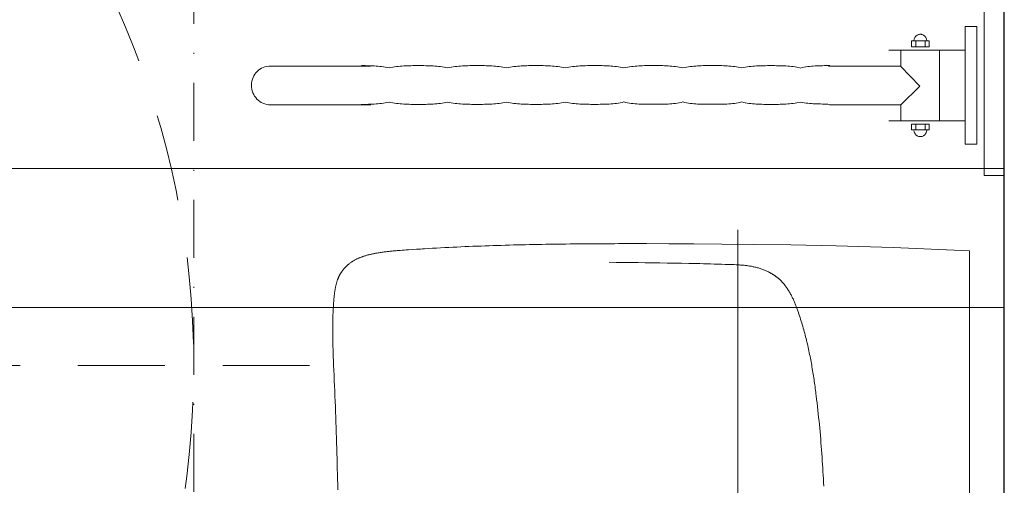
# Model space of a CAD drawing. Header units: millimetres. Extents: x 23192 to 177760, y -399809 to -79279.
# Tile 199 of 256: x 59255 to 59340, y -197991 to -197951. Entities that reach past the tile are written whole.
import ezdxf

# ---------------------------------------------------------------- set-up
doc = ezdxf.new("R2010")
doc.units = ezdxf.units.MM
for name, pattern in [('216-500', [2.5, 1.5, -1]), ('HIDDEN2', [4.7625, 3.175, -1.5875]), ('STRICHPUNKTX2', [2, 1, -0.5, 0, -0.5])]:
    doc.linetypes.add(name, pattern=pattern)
doc.layers.get('0').update_dxf_attribs({"lineweight": 0})
for name, color, linetype, lineweight in [('!! 0_ Istn-sciany', 3, 'Continuous', 30), ('!! 2_wypos-sanitarne', 240, 'Continuous', 9), ('!! wymiary osi', 250, 'Continuous', 9)]:
    doc.layers.add(name, color=color, linetype=linetype, lineweight=lineweight)
doc.layers.add('!! 2_WYBURZENIA DO REMONTU', color=7, linetype='Continuous', lineweight=0, true_color=0x4d4d4d, plot=False)
doc.layers.add('Powierzchnia', color=140, linetype='Continuous', lineweight=5, plot=False)
doc.styles.add('TXT', font='simplex.shx')
doc.dimstyles.new('DIM50', dxfattribs={"dimscale": 5, "dimtxt": 2.5, "dimasz": 1.5, "dimexe": 0, "dimexo": 0, "dimgap": 0.5, "dimtad": 1, "dimdec": 4, "dimrnd": 0.5, "dimdsep": 46, "dimtxsty": 'TXT', "dimblk1": 'TICK1', "dimblk2": 'TICK1', "dimsah": 1, "dimcen": 0, "dimse1": 1, "dimse2": 1, "dimclrd": 1, "dimclre": 7, "dimclrt": 9, "dimadec": 0, "dimazin": 0, "dimtfac": 1, "dimtdec": 4, "dimtmove": 2, "dimatfit": 3, "dimldrblk": 'TICK1', "dimfxl": 1, "dimtolj": 1, "dimarcsym": 0})

# ---------------------------------------------------------------- blocks, each defined once
blk = doc.blocks.new('umywalka niep')
for p, q in [((-1.75, 33.91), (-1.75, 49.441)), ((0, 49.441), (0, 33.91)), ((-7.641, 45.927), (-7.677, 45.888)), ((-7.602, 45.963), (-7.641, 45.927)), ((-7.559, 45.995), (-7.602, 45.963)), ((-7.514, 46.022), (-7.559, 45.995)), ((-7.465, 46.046), (-7.514, 46.022)), ((-7.415, 46.064), (-7.465, 46.046)), ((-7.362, 46.078), (-7.415, 46.064)), ((-7.307, 46.087), (-7.362, 46.078)), ((-7.25, 46.09), (-7.307, 46.087)), ((-7.194, 46.087), (-7.25, 46.09)), ((-7.139, 46.078), (-7.194, 46.087)), ((-7.087, 46.064), (-7.139, 46.078)), ((-7.036, 46.046), (-7.087, 46.064)), ((-6.988, 46.022), (-7.036, 46.046)), ((-6.942, 45.995), (-6.988, 46.022)), ((-6.899, 45.963), (-6.942, 45.995)), ((-6.86, 45.927), (-6.899, 45.963)), ((-6.824, 45.888), (-6.86, 45.927)), ((-3.378, 36.598), (-3.378, 46.753)), ((-3.378, 46.753), (-2.363, 46.753)), ((-2.363, 46.753), (-2.363, 36.598)), ((-6.489, 45.515), (-8.012, 45.515)), ((-8.012, 45.515), (-8.012, 45.007)), ((-7.792, 45.648), (-7.8, 45.593)), ((-7.778, 45.701), (-7.792, 45.648)), ((-7.759, 45.752), (-7.778, 45.701)), ((-7.736, 45.8), (-7.759, 45.752)), ((-7.708, 45.845), (-7.736, 45.8)), ((-7.677, 45.888), (-7.708, 45.845)), ((-7.651, 45.519), (-7.651, 45.02)), ((-6.849, 45.519), (-6.849, 45.02)), ((-6.793, 45.845), (-6.824, 45.888)), ((-6.765, 45.8), (-6.793, 45.845)), ((-6.741, 45.752), (-6.765, 45.8)), ((-6.723, 45.701), (-6.741, 45.752)), ((-6.709, 45.648), (-6.723, 45.701)), ((-6.701, 45.593), (-6.709, 45.648)), ((-6.698, 45.537), (-6.701, 45.593)), ((-6.698, 45.537), (-6.698, 45.537)), ((-6.489, 45.007), (-6.489, 45.515)), ((-3.384, 44.722), (-9.984, 44.722)), ((-8.935, 44.69), (-8.935, 43.359)), ((-8.012, 45.007), (-6.489, 45.007)), ((-5.584, 44.69), (-5.584, 38.626)), ((-55.367, 43.384), (-55.526, 43.384)), ((-55.207, 43.383), (-55.367, 43.384)), ((-55.048, 43.382), (-55.207, 43.383)), ((-54.889, 43.379), (-55.048, 43.382)), ((-54.73, 43.375), (-54.889, 43.379)), ((-54.57, 43.369), (-54.73, 43.375)), ((-54.411, 43.361), (-54.57, 43.369)), ((-51.713, 43.369), (-51.872, 43.361)), ((-51.555, 43.375), (-51.713, 43.369)), ((-51.397, 43.379), (-51.555, 43.375)), ((-51.239, 43.382), (-51.397, 43.379)), ((-51.081, 43.384), (-51.239, 43.382)), ((-50.922, 43.385), (-51.081, 43.384)), ((-50.764, 43.385), (-50.922, 43.385)), ((-50.606, 43.385), (-50.764, 43.385)), ((-50.447, 43.385), (-50.606, 43.385)), ((-50.289, 43.385), (-50.447, 43.385)), ((-50.13, 43.384), (-50.289, 43.385)), ((-49.971, 43.382), (-50.13, 43.384)), ((-49.812, 43.379), (-49.971, 43.382)), ((-49.654, 43.375), (-49.812, 43.379)), ((-49.495, 43.369), (-49.654, 43.375)), ((-49.336, 43.361), (-49.495, 43.369)), ((-46.638, 43.37), (-46.797, 43.361)), ((-46.48, 43.376), (-46.638, 43.37)), ((-46.321, 43.38), (-46.48, 43.376)), ((-46.162, 43.383), (-46.321, 43.38)), ((-46.003, 43.384), (-46.162, 43.383)), ((-45.845, 43.385), (-46.003, 43.384)), ((-45.686, 43.386), (-45.845, 43.385)), ((-45.528, 43.386), (-45.686, 43.386)), ((-45.369, 43.386), (-45.528, 43.386)), ((-45.21, 43.385), (-45.369, 43.386)), ((-45.051, 43.384), (-45.21, 43.385)), ((-44.893, 43.383), (-45.051, 43.384)), ((-44.734, 43.38), (-44.893, 43.383)), ((-44.575, 43.376), (-44.734, 43.38)), ((-44.417, 43.37), (-44.575, 43.376)), ((-44.258, 43.362), (-44.417, 43.37)), ((-41.564, 43.37), (-41.723, 43.362)), ((-41.406, 43.377), (-41.564, 43.37)), ((-41.248, 43.381), (-41.406, 43.377)), ((-41.09, 43.384), (-41.248, 43.381)), ((-40.932, 43.386), (-41.09, 43.384)), ((-40.773, 43.386), (-40.932, 43.386)), ((-40.615, 43.387), (-40.773, 43.386)), ((-40.457, 43.387), (-40.615, 43.387)), ((-40.299, 43.387), (-40.457, 43.387)), ((-40.14, 43.386), (-40.299, 43.387)), ((-39.982, 43.386), (-40.14, 43.386)), ((-39.824, 43.384), (-39.982, 43.386)), ((-39.665, 43.381), (-39.824, 43.384)), ((-39.507, 43.377), (-39.665, 43.381)), ((-39.348, 43.37), (-39.507, 43.377)), ((-39.19, 43.362), (-39.348, 43.37)), ((-36.487, 43.371), (-36.647, 43.363)), ((-36.328, 43.377), (-36.487, 43.371)), ((-36.168, 43.382), (-36.328, 43.377)), ((-36.009, 43.385), (-36.168, 43.382)), ((-35.849, 43.387), (-36.009, 43.385)), ((-35.69, 43.388), (-35.849, 43.387)), ((-35.53, 43.388), (-35.69, 43.388)), ((-35.371, 43.388), (-35.53, 43.388)), ((-35.213, 43.388), (-35.371, 43.388)), ((-35.056, 43.388), (-35.213, 43.388)), ((-34.898, 43.387), (-35.056, 43.388)), ((-34.74, 43.385), (-34.898, 43.387)), ((-34.583, 43.382), (-34.74, 43.385)), ((-34.425, 43.377), (-34.583, 43.382)), ((-34.267, 43.371), (-34.425, 43.377)), ((-34.109, 43.363), (-34.267, 43.371)), ((-31.402, 43.372), (-31.562, 43.364)), ((-31.241, 43.378), (-31.402, 43.372)), ((-31.08, 43.383), (-31.241, 43.378)), ((-30.919, 43.386), (-31.08, 43.383)), ((-30.759, 43.388), (-30.919, 43.386)), ((-30.598, 43.389), (-30.759, 43.388)), ((-30.437, 43.389), (-30.598, 43.389)), ((-30.276, 43.389), (-30.437, 43.389)), ((-30.119, 43.389), (-30.276, 43.389)), ((-29.962, 43.389), (-30.119, 43.389)), ((-29.805, 43.388), (-29.962, 43.389)), ((-29.648, 43.386), (-29.805, 43.388)), ((-29.491, 43.383), (-29.648, 43.386)), ((-29.334, 43.378), (-29.491, 43.383)), ((-29.178, 43.372), (-29.334, 43.378)), ((-29.021, 43.364), (-29.178, 43.372)), ((-26.325, 43.372), (-26.483, 43.364)), ((-26.166, 43.379), (-26.325, 43.372)), ((-26.007, 43.383), (-26.166, 43.379)), ((-25.848, 43.387), (-26.007, 43.383)), ((-25.69, 43.388), (-25.848, 43.387)), ((-25.531, 43.39), (-25.69, 43.388)), ((-25.371, 43.39), (-25.531, 43.39)), ((-25.212, 43.39), (-25.371, 43.39)), ((-25.053, 43.39), (-25.212, 43.39)), ((-24.894, 43.39), (-25.053, 43.39)), ((-24.734, 43.388), (-24.894, 43.39)), ((-24.575, 43.387), (-24.734, 43.388)), ((-24.415, 43.383), (-24.575, 43.387)), ((-24.256, 43.379), (-24.415, 43.383)), ((-24.096, 43.372), (-24.256, 43.379)), ((-23.937, 43.364), (-24.096, 43.372)), ((-21.246, 43.369), (-21.404, 43.361)), ((-21.087, 43.374), (-21.246, 43.369)), ((-20.929, 43.378), (-21.087, 43.374)), ((-20.771, 43.381), (-20.929, 43.378)), ((-20.614, 43.382), (-20.771, 43.381)), ((-20.458, 43.383), (-20.614, 43.382)), ((-20.302, 43.383), (-20.458, 43.383)), ((-20.147, 43.383), (-20.302, 43.383)), ((-19.988, 43.383), (-20.147, 43.383)), ((-19.827, 43.383), (-19.988, 43.383)), ((-19.666, 43.382), (-19.827, 43.383)), ((-19.505, 43.381), (-19.666, 43.382)), ((-19.343, 43.378), (-19.505, 43.381)), ((-19.181, 43.374), (-19.343, 43.378)), ((-19.02, 43.368), (-19.181, 43.374)), ((-18.858, 43.36), (-19.02, 43.368)), ((-16.176, 43.368), (-16.336, 43.36)), ((-16.015, 43.374), (-16.176, 43.368)), ((-15.855, 43.379), (-16.015, 43.374)), ((-15.695, 43.381), (-15.855, 43.379)), ((-15.535, 43.383), (-15.695, 43.381)), ((-15.374, 43.384), (-15.535, 43.383)), ((-15.215, 43.384), (-15.374, 43.384)), ((-15.055, 43.384), (-15.215, 43.384)), ((-15.055, 43.384), (-15.055, 43.384)), ((-64.807, 42.507), (-64.725, 42.642)), ((-64.725, 42.642), (-64.631, 42.766)), ((-64.631, 42.766), (-64.525, 42.881)), ((-64.525, 42.881), (-64.408, 42.984)), ((-64.408, 42.984), (-64.282, 43.076)), ((-64.282, 43.076), (-64.147, 43.156)), ((-64.147, 43.156), (-64.004, 43.222)), ((-64.004, 43.222), (-63.852, 43.275)), ((-63.852, 43.275), (-63.695, 43.314)), ((-63.695, 43.314), (-63.531, 43.337)), ((-63.531, 43.337), (-54.728, 43.346)), ((-54.252, 43.35), (-54.411, 43.361)), ((-54.093, 43.337), (-54.252, 43.35)), ((-53.933, 43.32), (-54.093, 43.337)), ((-53.774, 43.3), (-53.933, 43.32)), ((-53.615, 43.277), (-53.774, 43.3)), ((-53.456, 43.249), (-53.615, 43.277)), ((-53.297, 43.217), (-53.456, 43.249)), ((-53.138, 43.181), (-53.297, 43.217)), ((-52.979, 43.217), (-53.138, 43.181)), ((-52.821, 43.249), (-52.979, 43.217)), ((-52.663, 43.277), (-52.821, 43.249)), ((-52.505, 43.301), (-52.663, 43.277)), ((-52.346, 43.32), (-52.505, 43.301)), ((-52.188, 43.337), (-52.346, 43.32)), ((-52.03, 43.35), (-52.188, 43.337)), ((-51.872, 43.361), (-52.03, 43.35)), ((-49.177, 43.35), (-49.336, 43.361)), ((-49.019, 43.337), (-49.177, 43.35)), ((-48.86, 43.321), (-49.019, 43.337)), ((-48.702, 43.301), (-48.86, 43.321)), ((-48.543, 43.278), (-48.702, 43.301)), ((-48.384, 43.25), (-48.543, 43.278)), ((-48.226, 43.218), (-48.384, 43.25)), ((-48.067, 43.182), (-48.226, 43.218)), ((-47.908, 43.218), (-48.067, 43.182)), ((-47.749, 43.25), (-47.908, 43.218)), ((-47.59, 43.278), (-47.749, 43.25)), ((-47.432, 43.301), (-47.59, 43.278)), ((-47.273, 43.321), (-47.432, 43.301)), ((-47.114, 43.337), (-47.273, 43.321)), ((-46.956, 43.351), (-47.114, 43.337)), ((-46.797, 43.361), (-46.956, 43.351)), ((-44.099, 43.351), (-44.258, 43.362)), ((-43.94, 43.338), (-44.099, 43.351)), ((-43.782, 43.321), (-43.94, 43.338)), ((-43.623, 43.301), (-43.782, 43.321)), ((-43.464, 43.278), (-43.623, 43.301)), ((-43.306, 43.251), (-43.464, 43.278)), ((-43.147, 43.219), (-43.306, 43.251)), ((-42.988, 43.183), (-43.147, 43.219)), ((-42.83, 43.219), (-42.988, 43.183)), ((-42.672, 43.251), (-42.83, 43.219)), ((-42.514, 43.278), (-42.672, 43.251)), ((-42.356, 43.302), (-42.514, 43.278)), ((-42.197, 43.321), (-42.356, 43.302)), ((-42.039, 43.338), (-42.197, 43.321)), ((-41.881, 43.351), (-42.039, 43.338)), ((-41.723, 43.362), (-41.881, 43.351)), ((-39.032, 43.351), (-39.19, 43.362)), ((-38.873, 43.338), (-39.032, 43.351)), ((-38.715, 43.322), (-38.873, 43.338)), ((-38.557, 43.302), (-38.715, 43.322)), ((-38.398, 43.279), (-38.557, 43.302)), ((-38.24, 43.252), (-38.398, 43.279)), ((-38.082, 43.22), (-38.24, 43.252)), ((-37.924, 43.184), (-38.082, 43.22)), ((-37.764, 43.22), (-37.924, 43.184)), ((-37.604, 43.252), (-37.764, 43.22)), ((-37.445, 43.279), (-37.604, 43.252)), ((-37.285, 43.302), (-37.445, 43.279)), ((-37.126, 43.322), (-37.285, 43.302)), ((-36.966, 43.338), (-37.126, 43.322)), ((-36.807, 43.352), (-36.966, 43.338)), ((-36.647, 43.363), (-36.807, 43.352)), ((-33.952, 43.352), (-34.109, 43.363)), ((-33.794, 43.339), (-33.952, 43.352)), ((-33.637, 43.322), (-33.794, 43.339)), ((-33.479, 43.303), (-33.637, 43.322)), ((-33.321, 43.28), (-33.479, 43.303)), ((-33.163, 43.252), (-33.321, 43.28)), ((-33.006, 43.221), (-33.163, 43.252)), ((-32.848, 43.186), (-33.006, 43.221)), ((-32.687, 43.221), (-32.848, 43.186)), ((-32.526, 43.252), (-32.687, 43.221)), ((-32.366, 43.28), (-32.526, 43.252)), ((-32.205, 43.303), (-32.366, 43.28)), ((-32.045, 43.323), (-32.205, 43.303)), ((-31.884, 43.339), (-32.045, 43.323)), ((-31.723, 43.353), (-31.884, 43.339)), ((-31.562, 43.364), (-31.723, 43.353)), ((-28.864, 43.353), (-29.021, 43.364)), ((-28.706, 43.339), (-28.864, 43.353)), ((-28.549, 43.323), (-28.706, 43.339)), ((-28.391, 43.303), (-28.549, 43.323)), ((-28.233, 43.28), (-28.391, 43.303)), ((-28.074, 43.253), (-28.233, 43.28)), ((-27.914, 43.222), (-28.074, 43.253)), ((-27.754, 43.187), (-27.914, 43.222)), ((-27.596, 43.222), (-27.754, 43.187)), ((-27.437, 43.253), (-27.596, 43.222)), ((-27.278, 43.28), (-27.437, 43.253)), ((-27.119, 43.304), (-27.278, 43.28)), ((-26.96, 43.323), (-27.119, 43.304)), ((-26.801, 43.34), (-26.96, 43.323)), ((-26.642, 43.353), (-26.801, 43.34)), ((-26.483, 43.364), (-26.642, 43.353)), ((-23.778, 43.353), (-23.937, 43.364)), ((-23.618, 43.34), (-23.778, 43.353)), ((-23.459, 43.323), (-23.618, 43.34)), ((-23.299, 43.304), (-23.459, 43.323)), ((-23.14, 43.281), (-23.299, 43.304)), ((-22.98, 43.254), (-23.14, 43.281)), ((-22.821, 43.223), (-22.98, 43.254)), ((-22.661, 43.187), (-22.821, 43.223)), ((-22.506, 43.223), (-22.661, 43.187)), ((-22.35, 43.254), (-22.506, 43.223)), ((-22.194, 43.28), (-22.35, 43.254)), ((-22.037, 43.303), (-22.194, 43.28)), ((-21.879, 43.322), (-22.037, 43.303)), ((-21.721, 43.338), (-21.879, 43.322)), ((-21.562, 43.351), (-21.721, 43.338)), ((-21.404, 43.361), (-21.562, 43.351)), ((-18.697, 43.349), (-18.858, 43.36)), ((-18.538, 43.336), (-18.697, 43.349)), ((-18.379, 43.32), (-18.538, 43.336)), ((-18.221, 43.3), (-18.379, 43.32)), ((-18.065, 43.276), (-18.221, 43.3)), ((-17.91, 43.249), (-18.065, 43.276)), ((-17.757, 43.217), (-17.91, 43.249)), ((-17.606, 43.18), (-17.757, 43.217)), ((-17.449, 43.217), (-17.606, 43.18)), ((-17.291, 43.249), (-17.449, 43.217)), ((-17.133, 43.276), (-17.291, 43.249)), ((-16.974, 43.3), (-17.133, 43.276)), ((-16.815, 43.32), (-16.974, 43.3)), ((-16.656, 43.336), (-16.815, 43.32)), ((-16.496, 43.349), (-16.656, 43.336)), ((-16.336, 43.36), (-16.496, 43.349)), ((-15.192, 43.353), (-8.951, 43.353)), ((-8.951, 43.353), (-7.293, 41.622)), ((-65.01, 41.712), (-65, 41.885)), ((-65.003, 41.537), (-65.01, 41.712)), ((-65, 41.885), (-64.974, 42.052)), ((-64.974, 42.052), (-64.933, 42.211)), ((-64.933, 42.211), (-64.877, 42.363)), ((-64.877, 42.363), (-64.807, 42.507)), ((-64.981, 41.368), (-65.003, 41.537)), ((-64.943, 41.205), (-64.981, 41.368)), ((-64.89, 41.048), (-64.943, 41.205)), ((-64.823, 40.898), (-64.89, 41.048)), ((-64.743, 40.757), (-64.823, 40.898)), ((-7.293, 41.622), (-8.946, 39.995)), ((-64.651, 40.626), (-64.743, 40.757)), ((-64.546, 40.504), (-64.651, 40.626)), ((-64.43, 40.393), (-64.546, 40.504)), ((-64.304, 40.295), (-64.43, 40.393)), ((-64.167, 40.209), (-64.304, 40.295)), ((-64.022, 40.137), (-64.167, 40.209)), ((-63.868, 40.079), (-64.022, 40.137)), ((-63.706, 40.037), (-63.868, 40.079)), ((-63.538, 40.01), (-63.706, 40.037)), ((-63.363, 40.002), (-63.538, 40.01)), ((-63.363, 40.002), (-63.363, 40.002)), ((-54.71, 40.002), (-63.363, 40.002)), ((-55.38, 40.042), (-55.541, 40.042)), ((-55.22, 40.043), (-55.38, 40.042)), ((-55.06, 40.045), (-55.22, 40.043)), ((-54.899, 40.047), (-55.06, 40.045)), ((-54.74, 40.052), (-54.899, 40.047)), ((-54.579, 40.058), (-54.74, 40.052)), ((-54.419, 40.067), (-54.579, 40.058)), ((-54.259, 40.077), (-54.419, 40.067)), ((-54.098, 40.091), (-54.259, 40.077)), ((-53.938, 40.107), (-54.098, 40.091)), ((-53.778, 40.127), (-53.938, 40.107)), ((-53.618, 40.15), (-53.778, 40.127)), ((-53.458, 40.177), (-53.618, 40.15)), ((-53.297, 40.209), (-53.458, 40.177)), ((-53.137, 40.245), (-53.297, 40.209)), ((-52.979, 40.209), (-53.137, 40.245)), ((-52.821, 40.178), (-52.979, 40.209)), ((-52.663, 40.15), (-52.821, 40.178)), ((-52.505, 40.127), (-52.663, 40.15)), ((-52.346, 40.107), (-52.505, 40.127)), ((-52.188, 40.091), (-52.346, 40.107)), ((-52.03, 40.078), (-52.188, 40.091)), ((-51.872, 40.067), (-52.03, 40.078)), ((-51.713, 40.058), (-51.872, 40.067)), ((-51.555, 40.052), (-51.713, 40.058)), ((-51.397, 40.048), (-51.555, 40.052)), ((-51.239, 40.045), (-51.397, 40.048)), ((-51.081, 40.043), (-51.239, 40.045)), ((-50.923, 40.043), (-51.081, 40.043)), ((-50.764, 40.042), (-50.923, 40.043)), ((-50.606, 40.042), (-50.764, 40.042)), ((-50.448, 40.042), (-50.606, 40.042)), ((-50.289, 40.043), (-50.448, 40.042)), ((-50.13, 40.044), (-50.289, 40.043)), ((-49.971, 40.045), (-50.13, 40.044)), ((-49.812, 40.048), (-49.971, 40.045)), ((-49.653, 40.053), (-49.812, 40.048)), ((-49.494, 40.059), (-49.653, 40.053)), ((-49.335, 40.067), (-49.494, 40.059)), ((-49.176, 40.078), (-49.335, 40.067)), ((-49.018, 40.091), (-49.176, 40.078)), ((-48.86, 40.107), (-49.018, 40.091)), ((-48.702, 40.127), (-48.86, 40.107)), ((-48.544, 40.15), (-48.702, 40.127)), ((-48.387, 40.178), (-48.544, 40.15)), ((-48.231, 40.209), (-48.387, 40.178)), ((-48.075, 40.246), (-48.231, 40.209)), ((-47.916, 40.21), (-48.075, 40.246)), ((-47.757, 40.178), (-47.916, 40.21)), ((-47.597, 40.151), (-47.757, 40.178)), ((-47.438, 40.127), (-47.597, 40.151)), ((-47.279, 40.108), (-47.438, 40.127)), ((-47.12, 40.091), (-47.279, 40.108)), ((-46.96, 40.078), (-47.12, 40.091)), ((-46.801, 40.067), (-46.96, 40.078)), ((-46.642, 40.059), (-46.801, 40.067)), ((-46.483, 40.053), (-46.642, 40.059)), ((-46.324, 40.049), (-46.483, 40.053)), ((-46.164, 40.046), (-46.324, 40.049)), ((-46.005, 40.044), (-46.164, 40.046)), ((-45.846, 40.044), (-46.005, 40.044)), ((-45.687, 40.043), (-45.846, 40.044)), ((-45.528, 40.043), (-45.687, 40.043)), ((-45.368, 40.043), (-45.528, 40.043)), ((-45.209, 40.044), (-45.368, 40.043)), ((-45.05, 40.044), (-45.209, 40.044)), ((-44.891, 40.046), (-45.05, 40.044)), ((-44.731, 40.049), (-44.891, 40.046)), ((-44.572, 40.053), (-44.731, 40.049)), ((-44.413, 40.059), (-44.572, 40.053)), ((-44.254, 40.068), (-44.413, 40.059)), ((-44.095, 40.078), (-44.254, 40.068)), ((-43.936, 40.092), (-44.095, 40.078)), ((-43.776, 40.108), (-43.936, 40.092)), ((-43.617, 40.128), (-43.776, 40.108)), ((-43.458, 40.151), (-43.617, 40.128)), ((-43.299, 40.178), (-43.458, 40.151)), ((-43.14, 40.21), (-43.299, 40.178)), ((-42.981, 40.247), (-43.14, 40.21)), ((-42.823, 40.21), (-42.981, 40.247)), ((-42.665, 40.178), (-42.823, 40.21)), ((-42.507, 40.151), (-42.665, 40.178)), ((-42.35, 40.128), (-42.507, 40.151)), ((-42.192, 40.108), (-42.35, 40.128)), ((-42.034, 40.092), (-42.192, 40.108)), ((-41.877, 40.078), (-42.034, 40.092)), ((-41.719, 40.068), (-41.877, 40.078)), ((-41.561, 40.06), (-41.719, 40.068)), ((-41.403, 40.053), (-41.561, 40.06)), ((-41.246, 40.049), (-41.403, 40.053)), ((-41.088, 40.047), (-41.246, 40.049)), ((-40.93, 40.045), (-41.088, 40.047)), ((-40.773, 40.044), (-40.93, 40.045)), ((-40.615, 40.044), (-40.773, 40.044)), ((-40.457, 40.044), (-40.615, 40.044)), ((-40.298, 40.044), (-40.457, 40.044)), ((-40.139, 40.044), (-40.298, 40.044)), ((-39.98, 40.045), (-40.139, 40.044)), ((-39.82, 40.047), (-39.98, 40.045)), ((-39.66, 40.049), (-39.82, 40.047)), ((-39.501, 40.054), (-39.66, 40.049)), ((-39.342, 40.06), (-39.501, 40.054)), ((-39.182, 40.068), (-39.342, 40.06)), ((-39.023, 40.079), (-39.182, 40.068)), ((-38.864, 40.092), (-39.023, 40.079)), ((-38.705, 40.108), (-38.864, 40.092)), ((-38.547, 40.128), (-38.705, 40.108)), ((-38.389, 40.152), (-38.547, 40.128)), ((-38.231, 40.179), (-38.389, 40.152)), ((-38.074, 40.211), (-38.231, 40.179)), ((-37.918, 40.247), (-38.074, 40.211)), ((-37.76, 40.211), (-37.918, 40.247)), ((-37.602, 40.179), (-37.76, 40.211)), ((-37.444, 40.152), (-37.602, 40.179)), ((-37.285, 40.128), (-37.444, 40.152)), ((-37.127, 40.108), (-37.285, 40.128)), ((-36.969, 40.092), (-37.127, 40.108)), ((-36.811, 40.079), (-36.969, 40.092)), ((-36.653, 40.068), (-36.811, 40.079)), ((-36.494, 40.06), (-36.653, 40.068)), ((-36.336, 40.054), (-36.494, 40.06)), ((-36.178, 40.05), (-36.336, 40.054)), ((-36.02, 40.047), (-36.178, 40.05)), ((-35.862, 40.046), (-36.02, 40.047)), ((-35.704, 40.045), (-35.862, 40.046)), ((-35.545, 40.045), (-35.704, 40.045)), ((-35.387, 40.045), (-35.545, 40.045)), ((-35.229, 40.045), (-35.387, 40.045)), ((-35.07, 40.045), (-35.229, 40.045)), ((-34.912, 40.046), (-35.07, 40.045)), ((-34.753, 40.047), (-34.912, 40.046)), ((-34.594, 40.05), (-34.753, 40.047)), ((-34.435, 40.054), (-34.594, 40.05)), ((-34.277, 40.06), (-34.435, 40.054)), ((-34.118, 40.069), (-34.277, 40.06)), ((-33.959, 40.079), (-34.118, 40.069)), ((-33.801, 40.092), (-33.959, 40.079)), ((-33.642, 40.109), (-33.801, 40.092)), ((-33.483, 40.129), (-33.642, 40.109)), ((-33.324, 40.152), (-33.483, 40.129)), ((-33.165, 40.18), (-33.324, 40.152)), ((-33.007, 40.212), (-33.165, 40.18)), ((-32.848, 40.248), (-33.007, 40.212)), ((-32.689, 40.212), (-32.848, 40.248)), ((-32.53, 40.18), (-32.689, 40.212)), ((-32.371, 40.152), (-32.53, 40.18)), ((-32.211, 40.129), (-32.371, 40.152)), ((-32.052, 40.109), (-32.211, 40.129)), ((-31.893, 40.093), (-32.052, 40.109)), ((-31.734, 40.079), (-31.893, 40.093)), ((-31.574, 40.069), (-31.734, 40.079)), ((-31.415, 40.061), (-31.574, 40.069)), ((-31.256, 40.055), (-31.415, 40.061)), ((-31.097, 40.051), (-31.256, 40.055)), ((-30.938, 40.048), (-31.097, 40.051)), ((-30.779, 40.046), (-30.938, 40.048)), ((-30.619, 40.046), (-30.779, 40.046)), ((-30.46, 40.046), (-30.619, 40.046)), ((-30.301, 40.046), (-30.46, 40.046)), ((-30.142, 40.046), (-30.301, 40.046)), ((-29.984, 40.046), (-30.142, 40.046)), ((-29.825, 40.046), (-29.984, 40.046)), ((-29.666, 40.048), (-29.825, 40.046)), ((-29.508, 40.051), (-29.666, 40.048)), ((-29.349, 40.055), (-29.508, 40.051)), ((-29.19, 40.061), (-29.349, 40.055)), ((-29.031, 40.069), (-29.19, 40.061)), ((-28.873, 40.079), (-29.031, 40.069)), ((-28.714, 40.093), (-28.873, 40.079)), ((-28.556, 40.109), (-28.714, 40.093)), ((-28.397, 40.129), (-28.556, 40.109)), ((-28.238, 40.152), (-28.397, 40.129)), ((-28.079, 40.18), (-28.238, 40.152)), ((-27.92, 40.212), (-28.079, 40.18)), ((-27.761, 40.249), (-27.92, 40.212)), ((-27.603, 40.212), (-27.761, 40.249)), ((-27.444, 40.18), (-27.603, 40.212)), ((-27.286, 40.152), (-27.444, 40.18)), ((-27.127, 40.129), (-27.286, 40.152)), ((-26.968, 40.109), (-27.127, 40.129)), ((-26.81, 40.093), (-26.968, 40.109)), ((-26.651, 40.08), (-26.81, 40.093)), ((-26.492, 40.069), (-26.651, 40.08)), ((-26.333, 40.061), (-26.492, 40.069)), ((-26.175, 40.055), (-26.333, 40.061)), ((-26.016, 40.051), (-26.175, 40.055)), ((-25.857, 40.049), (-26.016, 40.051)), ((-25.699, 40.047), (-25.857, 40.049)), ((-25.54, 40.047), (-25.699, 40.047)), ((-25.381, 40.046), (-25.54, 40.047)), ((-25.222, 40.047), (-25.381, 40.046)), ((-25.063, 40.046), (-25.222, 40.047)), ((-24.904, 40.047), (-25.063, 40.046)), ((-24.745, 40.047), (-24.904, 40.047)), ((-24.586, 40.049), (-24.745, 40.047)), ((-24.427, 40.051), (-24.586, 40.049)), ((-24.267, 40.055), (-24.427, 40.051)), ((-24.108, 40.061), (-24.267, 40.055)), ((-23.949, 40.07), (-24.108, 40.061)), ((-23.79, 40.08), (-23.949, 40.07)), ((-23.63, 40.093), (-23.79, 40.08)), ((-23.471, 40.11), (-23.63, 40.093)), ((-23.312, 40.13), (-23.471, 40.11)), ((-23.153, 40.153), (-23.312, 40.13)), ((-22.993, 40.181), (-23.153, 40.153)), ((-22.834, 40.213), (-22.993, 40.181)), ((-22.675, 40.25), (-22.834, 40.213)), ((-22.524, 40.213), (-22.675, 40.25)), ((-22.371, 40.181), (-22.524, 40.213)), ((-22.216, 40.152), (-22.371, 40.181)), ((-22.06, 40.129), (-22.216, 40.152)), ((-21.902, 40.108), (-22.06, 40.129)), ((-21.743, 40.091), (-21.902, 40.108)), ((-21.583, 40.077), (-21.743, 40.091)), ((-21.423, 40.066), (-21.583, 40.077)), ((-21.262, 40.057), (-21.423, 40.066)), ((-21.101, 40.051), (-21.262, 40.057)), ((-20.94, 40.046), (-21.101, 40.051)), ((-20.78, 40.043), (-20.94, 40.046)), ((-20.62, 40.041), (-20.78, 40.043)), ((-20.461, 40.04), (-20.62, 40.041)), ((-20.303, 40.04), (-20.461, 40.04)), ((-20.147, 40.04), (-20.303, 40.04)), ((-19.987, 40.04), (-20.147, 40.04)), ((-19.827, 40.04), (-19.987, 40.04)), ((-19.667, 40.041), (-19.827, 40.04)), ((-19.507, 40.043), (-19.667, 40.041)), ((-19.347, 40.046), (-19.507, 40.043)), ((-19.187, 40.051), (-19.347, 40.046)), ((-19.028, 40.057), (-19.187, 40.051)), ((-18.868, 40.065), (-19.028, 40.057)), ((-18.708, 40.076), (-18.868, 40.065)), ((-18.549, 40.09), (-18.708, 40.076)), ((-18.39, 40.106), (-18.549, 40.09)), ((-18.23, 40.126), (-18.39, 40.106)), ((-18.07, 40.149), (-18.23, 40.126)), ((-17.911, 40.176), (-18.07, 40.149)), ((-17.751, 40.208), (-17.911, 40.176)), ((-17.591, 40.244), (-17.751, 40.208)), ((-17.434, 40.208), (-17.591, 40.244)), ((-17.278, 40.179), (-17.434, 40.208)), ((-17.121, 40.155), (-17.278, 40.179)), ((-16.964, 40.136), (-17.121, 40.155)), ((-16.807, 40.12), (-16.964, 40.136)), ((-16.65, 40.108), (-16.807, 40.12)), ((-16.493, 40.098), (-16.65, 40.108)), ((-16.336, 40.091), (-16.493, 40.098)), ((-16.179, 40.086), (-16.336, 40.091)), ((-16.022, 40.081), (-16.179, 40.086)), ((-15.865, 40.077), (-16.022, 40.081)), ((-15.708, 40.072), (-15.865, 40.077)), ((-15.551, 40.067), (-15.708, 40.072)), ((-15.394, 40.061), (-15.551, 40.067)), ((-15.237, 40.052), (-15.394, 40.061)), ((-15.08, 40.041), (-15.237, 40.052)), ((-8.959, 40), (-15.082, 40)), ((-15.08, 40.041), (-15.08, 40.041)), ((-8.935, 39.987), (-8.935, 38.626)), ((-3.384, 38.629), (-9.984, 38.629)), ((-6.489, 38.341), (-8.012, 38.341)), ((-8.012, 38.341), (-8.012, 37.834)), ((-7.651, 37.829), (-7.651, 38.329)), ((-6.849, 37.829), (-6.849, 38.329)), ((-6.489, 37.834), (-6.489, 38.341)), ((-8.012, 37.834), (-6.489, 37.834)), ((-7.792, 37.7), (-7.8, 37.755)), ((-7.778, 37.647), (-7.792, 37.7)), ((-7.759, 37.596), (-7.778, 37.647)), ((-7.736, 37.548), (-7.759, 37.596)), ((-7.708, 37.503), (-7.736, 37.548)), ((-7.677, 37.46), (-7.708, 37.503)), ((-7.641, 37.421), (-7.677, 37.46)), ((-7.602, 37.385), (-7.641, 37.421)), ((-6.86, 37.421), (-6.899, 37.385)), ((-6.824, 37.46), (-6.86, 37.421)), ((-6.793, 37.503), (-6.824, 37.46)), ((-6.765, 37.548), (-6.793, 37.503)), ((-6.741, 37.596), (-6.765, 37.548)), ((-6.723, 37.647), (-6.741, 37.596)), ((-6.709, 37.7), (-6.723, 37.647)), ((-6.701, 37.755), (-6.709, 37.7)), ((-6.698, 37.811), (-6.701, 37.755)), ((-6.698, 37.811), (-6.698, 37.811)), ((-7.559, 37.353), (-7.602, 37.385)), ((-7.514, 37.326), (-7.559, 37.353)), ((-7.465, 37.302), (-7.514, 37.326)), ((-7.415, 37.284), (-7.465, 37.302)), ((-7.362, 37.27), (-7.415, 37.284)), ((-7.307, 37.262), (-7.362, 37.27)), ((-7.25, 37.259), (-7.307, 37.262)), ((-7.194, 37.262), (-7.25, 37.259)), ((-7.139, 37.27), (-7.194, 37.262)), ((-7.087, 37.284), (-7.139, 37.27)), ((-7.036, 37.302), (-7.087, 37.284)), ((-6.988, 37.326), (-7.036, 37.302)), ((-6.942, 37.353), (-6.988, 37.326)), ((-6.899, 37.385), (-6.942, 37.353)), ((-2.363, 36.598), (-3.378, 36.598)), ((0, 33.91), (-1.75, 33.91))]:
    blk.add_line(p, q)
blk = doc.blocks.new('gvb')
at = {"linetype": 'STRICHPUNKTX2', "ltscale": 5}
blk.add_line((130664.969, 14667.746), (130664.969, 14497.746), dxfattribs=at)
at = {"linetype": '216-500', "ltscale": 5}
blk.add_line((130654.969, 14582.746), (130824.969, 14582.746), dxfattribs=at)
blk.add_circle((130739.969, 14582.746), 75, dxfattribs=at)
blk = doc.blocks.new('A$Cfa5879fe')
for points in [[(-0.26899, -0.00001), (0.26899, 0.00001)], [(0.269, -0.00004), (0.27186, -0.06611), (0.27328, -0.11533), (0.27406, -0.15427), (0.27451, -0.18652), (0.27479, -0.21408), (0.27496, -0.23818), (0.27507, -0.2596), (0.27514, -0.27891), (0.27515, -0.28918)], [(0.06585, -0.12592), (0.06898, -0.12607), (0.07211, -0.12624), (0.07524, -0.12641), (0.07837, -0.12659), (0.0815, -0.12677), (0.08463, -0.12697), (0.08775, -0.12718), (0.09088, -0.12739), (0.09401, -0.12761), (0.09713, -0.12784), (0.10026, -0.12808), (0.10338, -0.12833), (0.1065, -0.12859), (0.10963, -0.12886), (0.11275, -0.12914), (0.11587, -0.12943), (0.11899, -0.12972), (0.12211, -0.13003), (0.12523, -0.13035), (0.12834, -0.13067), (0.13146, -0.13101), (0.13457, -0.13135), (0.13769, -0.13171), (0.1408, -0.13208), (0.14391, -0.13246), (0.14546, -0.13265), (0.14702, -0.13285), (0.14857, -0.13305), (0.15013, -0.13326), (0.15168, -0.13347), (0.15323, -0.13368), (0.15478, -0.1339), (0.15633, -0.13412), (0.15788, -0.13435), (0.15943, -0.13458), (0.16098, -0.13482), (0.16253, -0.13506), (0.16408, -0.13531), (0.16563, -0.13556), (0.16717, -0.13582), (0.16872, -0.13608), (0.17026, -0.13635), (0.1718, -0.13663), (0.17334, -0.13691), (0.17488, -0.1372), (0.17642, -0.13749), (0.17796, -0.13779), (0.1795, -0.1381), (0.18103, -0.13842), (0.18256, -0.13874), (0.1841, -0.13907), (0.18563, -0.13941), (0.18716, -0.13975), (0.18868, -0.1401), (0.19021, -0.14046), (0.19173, -0.14083), (0.19325, -0.14121), (0.19477, -0.14159), (0.19629, -0.14198), (0.1978, -0.14238), (0.19932, -0.14279), (0.20083, -0.14321), (0.20233, -0.14364), (0.20384, -0.14407), (0.20534, -0.14452), (0.20684, -0.14497), (0.20834, -0.14543), (0.20983, -0.1459), (0.21133, -0.14638), (0.21281, -0.14687), (0.2143, -0.14737), (0.21578, -0.14788), (0.21726, -0.1484), (0.218, -0.14866), (0.21874, -0.14893), (0.21947, -0.1492), (0.2202, -0.14947), (0.22094, -0.14975), (0.22167, -0.15003), (0.2224, -0.15032), (0.22312, -0.15061), (0.22385, -0.15091), (0.22457, -0.15121), (0.22529, -0.15152), (0.22601, -0.15183), (0.22673, -0.15215), (0.22744, -0.15248), (0.22815, -0.15281), (0.22886, -0.15315), (0.22956, -0.1535), (0.23026, -0.15385), (0.23095, -0.15421), (0.23165, -0.15458), (0.23233, -0.15496), (0.23302, -0.15534), (0.23369, -0.15573), (0.23437, -0.15614), (0.23503, -0.15655), (0.23569, -0.15697), (0.23635, -0.1574), (0.237, -0.15784), (0.23764, -0.15829), (0.23827, -0.15875), (0.23859, -0.15898), (0.2389, -0.15922), (0.23921, -0.15946), (0.23952, -0.1597), (0.23983, -0.15995), (0.24013, -0.16019), (0.24043, -0.16044), (0.24073, -0.1607), (0.24103, -0.16095), (0.24132, -0.16121), (0.24162, -0.16147), (0.24191, -0.16173), (0.24219, -0.162), (0.24248, -0.16227), (0.24276, -0.16254), (0.24304, -0.16282), (0.24332, -0.1631), (0.24359, -0.16338), (0.24386, -0.16366), (0.24413, -0.16394), (0.2444, -0.16423), (0.24466, -0.16452), (0.24492, -0.16482), (0.24517, -0.16512), (0.24542, -0.16542), (0.24567, -0.16572), (0.24592, -0.16602), (0.24616, -0.16633), (0.2464, -0.16664), (0.24664, -0.16695), (0.24687, -0.16727), (0.2471, -0.16758), (0.24733, -0.1679), (0.24755, -0.16822), (0.24778, -0.16855), (0.24799, -0.16887), (0.24821, -0.1692), (0.24842, -0.16953), (0.24863, -0.16986), (0.24884, -0.1702), (0.24904, -0.17053), (0.24924, -0.17087), (0.24944, -0.17121), (0.24963, -0.17155), (0.24982, -0.17189), (0.25001, -0.17223), (0.2502, -0.17258), (0.25038, -0.17292), (0.25074, -0.17362), (0.25108, -0.17433), (0.25142, -0.17503), (0.25174, -0.17575), (0.25205, -0.17647), (0.25236, -0.17719), (0.25265, -0.17792), (0.25293, -0.17865), (0.25319, -0.17939), (0.25345, -0.18013), (0.2537, -0.18087), (0.25393, -0.18162), (0.25416, -0.18237), (0.25437, -0.18312), (0.25457, -0.18388), (0.25477, -0.18464), (0.25495, -0.1854), (0.25512, -0.18617), (0.25529, -0.18693), (0.25544, -0.1877), (0.25559, -0.18847), (0.25573, -0.18924), (0.25585, -0.19002), (0.25597, -0.19079), (0.25608, -0.19157), (0.25619, -0.19234), (0.25628, -0.19312), (0.25637, -0.1939), (0.25645, -0.19468), (0.25653, -0.19546), (0.2566, -0.19624), (0.25666, -0.19702), (0.25672, -0.1978), (0.25677, -0.19858), (0.25682, -0.19937), (0.25687, -0.20015), (0.25695, -0.20171), (0.25703, -0.20328), (0.25709, -0.20484), (0.25715, -0.20641), (0.2572, -0.20798), (0.2573, -0.21111), (0.2574, -0.21424), (0.25749, -0.21737), (0.25758, -0.22051), (0.25767, -0.22364), (0.25775, -0.22677), (0.25783, -0.2299), (0.25791, -0.23304), (0.25798, -0.23617), (0.25811, -0.24244), (0.25823, -0.2487), (0.25835, -0.25497), (0.25845, -0.26124), (0.25855, -0.2675), (0.25863, -0.27377), (0.25871, -0.28004), (0.25879, -0.28631), (0.25886, -0.29257), (0.25892, -0.29884), (0.25898, -0.30511), (0.25904, -0.31138)], [(0.27515, -0.28918), (0.27515, -0.29267), (0.27515, -0.29617), (0.27514, -0.29966), (0.27514, -0.30315), (0.27513, -0.30665), (0.27512, -0.31014), (0.27511, -0.31363), (0.27509, -0.31712), (0.27508, -0.32062), (0.27506, -0.32411), (0.27503, -0.3276), (0.27501, -0.3311), (0.27498, -0.33459), (0.27495, -0.33808), (0.27492, -0.34157), (0.27488, -0.34507), (0.27484, -0.34856), (0.2748, -0.35205), (0.27475, -0.35555), (0.2747, -0.35904), (0.27464, -0.36253), (0.27459, -0.36602), (0.27453, -0.36952), (0.27446, -0.37301), (0.27439, -0.3765), (0.27432, -0.37999), (0.27424, -0.38348), (0.27416, -0.38698), (0.27408, -0.39047), (0.27399, -0.39396), (0.2739, -0.39745), (0.2738, -0.40094), (0.27369, -0.40444), (0.27359, -0.40793), (0.27348, -0.41142), (0.27336, -0.41491), (0.27324, -0.4184), (0.27311, -0.42189), (0.27298, -0.42538), (0.27284, -0.42887), (0.2727, -0.43236), (0.27255, -0.43585), (0.27239, -0.43934), (0.27223, -0.44283), (0.27207, -0.44632), (0.2719, -0.44981), (0.27172, -0.4533), (0.27153, -0.45678), (0.27134, -0.46027), (0.27115, -0.46376), (0.27094, -0.46725), (0.27073, -0.47073), (0.27063, -0.47248), (0.27052, -0.47422), (0.2704, -0.47596), (0.27029, -0.4777), (0.27006, -0.48119), (0.26982, -0.48467), (0.2697, -0.48642), (0.26957, -0.48816), (0.26945, -0.4899), (0.26932, -0.49164), (0.26918, -0.49338), (0.26911, -0.49425), (0.26904, -0.49512), (0.26897, -0.49599), (0.26889, -0.49686), (0.26881, -0.49773), (0.26873, -0.4986), (0.26865, -0.49947), (0.26856, -0.50034), (0.26847, -0.50121), (0.26837, -0.50208), (0.26828, -0.50295), (0.26818, -0.50381), (0.26807, -0.50468), (0.26796, -0.50555), (0.26785, -0.50641), (0.26773, -0.50728), (0.2676, -0.50814), (0.26748, -0.50901), (0.26734, -0.50987), (0.2672, -0.51073), (0.26706, -0.51159), (0.26691, -0.51245), (0.26681, -0.513), (0.2667, -0.51356), (0.2666, -0.51411), (0.26649, -0.51466), (0.26638, -0.51521), (0.26626, -0.51575), (0.26615, -0.5163), (0.26603, -0.51685), (0.2659, -0.5174), (0.26577, -0.51794), (0.26564, -0.51849), (0.26551, -0.51903), (0.26537, -0.51957), (0.26522, -0.52012), (0.26508, -0.52066), (0.26492, -0.5212), (0.26477, -0.52173), (0.2646, -0.52227), (0.26443, -0.52281), (0.26426, -0.52334), (0.26408, -0.52387), (0.2639, -0.5244), (0.26371, -0.52493), (0.26351, -0.52545), (0.26331, -0.52597), (0.2631, -0.52649), (0.26288, -0.52701), (0.26266, -0.52753), (0.26243, -0.52804), (0.26219, -0.52855), (0.26195, -0.52905), (0.2617, -0.52955), (0.26144, -0.53005), (0.26118, -0.53055), (0.26091, -0.53104), (0.26063, -0.53153), (0.26034, -0.53201), (0.26005, -0.53249), (0.25975, -0.53297), (0.25944, -0.53344), (0.25913, -0.53391), (0.25881, -0.53437), (0.25848, -0.53483), (0.25815, -0.53528), (0.2578, -0.53572), (0.25763, -0.53594), (0.25745, -0.53616), (0.25728, -0.53638), (0.2571, -0.53659), (0.25692, -0.53681), (0.25673, -0.53702), (0.25655, -0.53723), (0.25636, -0.53744), (0.25617, -0.53765), (0.25598, -0.53786), (0.25579, -0.53806), (0.2556, -0.53826), (0.2554, -0.53846), (0.25521, -0.53866), (0.25501, -0.53886), (0.25481, -0.53906), (0.2546, -0.53925), (0.2544, -0.53944), (0.25419, -0.53964), (0.25399, -0.53982), (0.25378, -0.54001), (0.25357, -0.5402), (0.25336, -0.54038), (0.25314, -0.54056), (0.25293, -0.54074), (0.25271, -0.54092), (0.25249, -0.54109), (0.25227, -0.54127), (0.25205, -0.54144), (0.25182, -0.54161), (0.2516, -0.54177), (0.25137, -0.54194), (0.25114, -0.5421), (0.25091, -0.54226), (0.25068, -0.54242), (0.25045, -0.54258), (0.25021, -0.54273), (0.24998, -0.54288), (0.24974, -0.54303), (0.2495, -0.54318), (0.24926, -0.54333), (0.24902, -0.54347), (0.24878, -0.54361), (0.24853, -0.54375), (0.24829, -0.54388), (0.24804, -0.54402), (0.24779, -0.54415), (0.24754, -0.54428), (0.24729, -0.5444), (0.24704, -0.54453), (0.24679, -0.54465), (0.24654, -0.54477), (0.24628, -0.54488), (0.24602, -0.545), (0.24577, -0.54511), (0.24551, -0.54522), (0.24525, -0.54532), (0.24499, -0.54543), (0.24473, -0.54553), (0.24446, -0.54563), (0.2442, -0.54573), (0.24394, -0.54582), (0.24341, -0.54601), (0.24288, -0.54618), (0.24234, -0.54635), (0.2418, -0.54651), (0.24126, -0.54666), (0.24072, -0.54681), (0.24018, -0.54695), (0.23963, -0.54708), (0.23909, -0.54721), (0.23854, -0.54734), (0.23799, -0.54745), (0.23745, -0.54757), (0.2369, -0.54768), (0.23634, -0.54778), (0.23579, -0.54788), (0.23524, -0.54798), (0.23469, -0.54807), (0.23413, -0.54816), (0.23358, -0.54824), (0.23303, -0.54832), (0.23247, -0.5484), (0.23191, -0.54847), (0.23136, -0.54855), (0.2308, -0.54861), (0.23025, -0.54868), (0.22969, -0.54874), (0.22913, -0.5488), (0.22857, -0.54886), (0.22746, -0.54896), (0.22634, -0.54906), (0.22522, -0.54915), (0.22411, -0.54924), (0.22299, -0.54931), (0.22187, -0.54939), (0.22075, -0.54946), (0.21963, -0.54952), (0.21851, -0.54958), (0.21739, -0.54963), (0.21627, -0.54969), (0.21515, -0.54973), (0.21403, -0.54978), (0.21291, -0.54982), (0.21179, -0.54985), (0.21067, -0.54988), (0.20955, -0.54991), (0.20843, -0.54994), (0.20731, -0.54996), (0.20619, -0.54997), (0.20507, -0.54999), (0.20395, -0.55), (0.20282, -0.55001), (0.2017, -0.55001), (0.20058, -0.55001), (0.19946, -0.55001), (0.19834, -0.55001), (0.19722, -0.55), (0.1961, -0.54999), (0.19498, -0.54998), (0.19386, -0.54996), (0.19274, -0.54994), (0.19049, -0.5499), (0.18825, -0.54985), (0.18601, -0.54979), (0.18377, -0.54973), (0.18153, -0.54966), (0.17929, -0.54958), (0.17705, -0.54949), (0.17481, -0.54941), (0.17257, -0.54932), (0.17033, -0.54922), (0.16585, -0.54903), (0.16137, -0.54883), (0.15689, -0.54863), (0.15241, -0.54843), (0.14793, -0.54824), (0.14345, -0.54806), (0.13897, -0.54788), (0.13449, -0.54771), (0.13001, -0.54754), (0.12553, -0.54737), (0.12105, -0.54721), (0.11657, -0.54706), (0.11208, -0.54691), (0.1076, -0.54676), (0.10312, -0.54662), (0.09864, -0.54649), (0.09416, -0.54636), (0.08967, -0.54624), (0.08519, -0.54612), (0.08071, -0.54601), (0.07623, -0.5459), (0.07174, -0.5458), (0.06726, -0.5457), (0.06278, -0.54561)]]:
    blk.add_lwpolyline(points)
at = {"ltscale": 2}
blk.add_lwpolyline([(0.28695, -0.19999), (-0.29376, -0.19999)], dxfattribs=at)
blk = doc.blocks.new('TICK1')
at = {"color": 0}
for p, q in [((0, -1.4), (0, 1.4)), ((0, 0), (-1, 0))]:
    blk.add_line(p, q, dxfattribs=at)
at = {"color": 2}
blk.add_line((-1, -1), (1, 1), dxfattribs=at)
blk = doc.blocks.new('*D3010')
at = {"layer": '!! wymiary osi', "color": 1, "lineweight": -2, "transparency": 16777216}
blk.add_line((59068.659, -197818.628), (59068.659, -198048.628), dxfattribs=at)
at = {"layer": 'DEFPOINTS', "color": 0, "transparency": 16777216}
for p in [(59339.567, -197811.128), (59068.659, -198056.128), (59111.567, -198056.128)]:
    blk.add_point(p, dxfattribs=at)
at = {"layer": '!! wymiary osi', "color": 1, "lineweight": -2, "transparency": 16777216, "xscale": 7.5, "yscale": 7.5, "zscale": 7.5}
for p, rotation in [((59068.659, -197811.128), 90), ((59068.659, -198056.128), 270)]:
    blk.add_blockref('TICK1', p, dxfattribs=dict(at, rotation=rotation))
at = {"layer": '!! wymiary osi', "color": 9, "transparency": 16777216, "insert": (59059.909, -197899.653), "char_height": 12.5, "attachment_point": 5, "rotation": 90, "style": 'TXT'}
blk.add_mtext('\\A1;245', dxfattribs=at)

msp = doc.modelspace()

# ---------------------------------------------------------------- linework, layer by layer
at = {"layer": '!! 0_ Istn-sciany'}
msp.add_lwpolyline([(59339.56735, -198056.12813), (59339.56735, -197513.12813)], dxfattribs=at)
at = {"layer": '!! 2_WYBURZENIA DO REMONTU'}
msp.add_lwpolyline([(59174.56735, -198090.12813), (59213.56735, -198090.12813), (59213.56735, -197976.12813), (59339.56735, -197976.12813), (59339.56735, -197964.12813), (59207.56735, -197964.12813), (59207.56735, -198056.12813), (59174.56735, -198056.12813)], close=True, dxfattribs=at)
msp.add_lwpolyline([(59174.56735, -198090.12813), (59213.56735, -198090.12813), (59213.56735, -197976.12813), (59339.56735, -197976.12813), (59339.56735, -197964.12813), (59207.56735, -197964.12813), (59207.56735, -198056.12813), (59174.56735, -198056.12813)], close=True, dxfattribs=at)
at = {"layer": '!! 2_WYBURZENIA DO REMONTU', "linetype": 'HIDDEN2', "ltscale": 3}
for points in [[(59339.56735, -197964.12813), (59207.56735, -197964.12813)], [(59339.56735, -197976.12813), (59213.56735, -197976.12813)]]:
    msp.add_lwpolyline(points, dxfattribs=at)
at = {"layer": 'Powierzchnia'}
msp.add_lwpolyline([(59119.56735, -198056.12747), (59339.56735, -198056.12747), (59339.56735, -197837.58832), (59230.56735, -197837.58832), (59230.56735, -197819.12815), (59119.56735, -197819.12815)], close=True, dxfattribs=at)

# ---------------------------------------------------------------- block references
at = {"layer": '!! 2_wypos-sanitarne', "xscale": -1}
msp.add_blockref('gvb', (189934.53592, -212563.87298), dxfattribs=at)
at = {"layer": '!! 2_wypos-sanitarne'}
msp.add_blockref('umywalka niep', (59339.56734, -197998.63037), dxfattribs=at)
at = {"layer": '!! 2_wypos-sanitarne', "xscale": -100, "yscale": 100, "zscale": 100, "rotation": 270}
msp.add_blockref('A$Cfa5879fe', (59336.56735, -197998.12094), dxfattribs=at)

# ---------------------------------------------------------------- dimensions: what is measured, and where the dimension line sits
at = {"layer": '!! wymiary osi'}
dim = msp.add_linear_dim(base=(59068.65939, -198056.12813), p1=(59339.56735, -197811.12815), p2=(59111.56735, -198056.12813), angle=90, dimstyle='DIM50', dxfattribs=at)
dim.commit()
dim.dimension.update_dxf_attribs({"geometry": '*D3010', "text_midpoint": (59059.90939, -197899.65318), "dimtype": 160})

doc.saveas('drawing.dxf')
